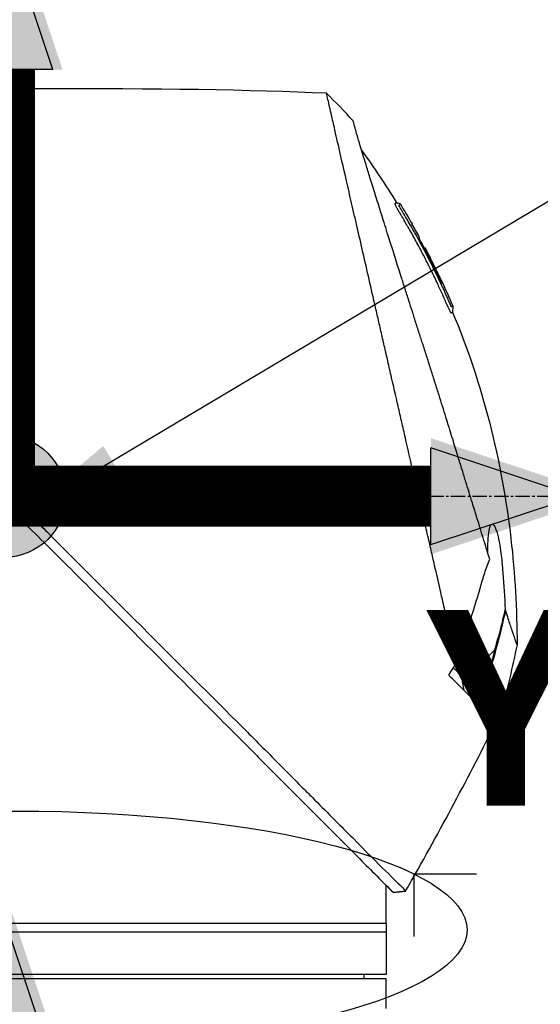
# Model space of a CAD drawing. Header units: millimetres. Extents: x 0 to 5219, y 0 to 2970.
# Tile 158 of 233: x 1893 to 1954, y 2178 to 2294. Entities that reach past the tile are written whole.
import ezdxf

# ---------------------------------------------------------------- set-up
doc = ezdxf.new("R2010")
doc.units = ezdxf.units.MM
doc.header["$LTSCALE"] = 0.2
doc.linetypes.add('CENTER2', pattern=[1.125, 0.75, -0.125, 0.125, -0.125])
for name, color, linetype in [('02_Center Line', 1, 'CENTER2'), ('07_Special Line2', 76, 'Continuous'), ('12_Before Rev.Num.', 5, 'Continuous'), ('13_After Rev.Num.', 6, 'Continuous')]:
    doc.layers.add(name, color=color, linetype=linetype)
doc.layers.add('14_Mark', color=7, linetype='Continuous', true_color=0xe03c31)
doc.styles.add('Rainbow-5.0 Style', font='malgunsl.ttf')
doc.dimstyles.new('Rainbow-5.0 Style', dxfattribs={"dimtxt": 4, "dimasz": 2.5, "dimexe": 1, "dimexo": 1, "dimgap": 1, "dimtad": 1, "dimdsep": 46, "dimtxsty": 'Rainbow-5.0 Style', "dimcen": 0, "dimclrd": 251, "dimclre": 251, "dimclrt": 7, "dimazin": 3, "dimtp": 0.1, "dimtm": 0.1, "dimtfac": 0.61, "dimtmove": 0, "dimatfit": 3, "dimfxl": 1, "dimlwd": -1, "dimlwe": -1, "dimarcsym": 1})
doc.dimstyles.new('Rainbow-5.0 Style$0', dxfattribs={"dimtxt": 4, "dimasz": 3, "dimexe": 2, "dimexo": 1, "dimgap": 0.8, "dimtad": 1, "dimzin": 9, "dimdsep": 46, "dimtxsty": 'Rainbow-5.0 Style', "dimcen": 0, "dimclrd": 251, "dimclre": 251, "dimclrt": 256, "dimadec": 1, "dimazin": 0, "dimtp": 0.1, "dimtm": 0.1, "dimtfac": 0.61, "dimtmove": 0, "dimatfit": 3, "dimfxl": 1, "dimlwd": -1, "dimlwe": -1, "dimarcsym": 1})

# ---------------------------------------------------------------- blocks, each defined once
blk = doc.blocks.new('A$C7b354fd2')
for p, q in [((-109.41, 1530.64), (-109.41, 1530.64)), ((-108.21, 1529.09), (-108.22, 1529.08)), ((-107.36, 1527.54), (-107.36, 1527.54)), ((-106.86, 1526.12), (-106.86, 1526.13)), ((-106.77, 1526.21), (-106.72, 1526.26)), ((-106.69, 1526.3), (-106.69, 1526.3)), ((-98.49, 1478.85), (-101.61, 1475.72)), ((-102.71, 1476.16), (-102.71, 1476.16)), ((-102.08, 1474.12), (-102.39, 1475.84)), ((-101.47, 1475.57), (-100.02, 1473.77)), ((-101.17, 1474.63), (-101.17, 1474.63)), ((-99.79, 1473.9), (-99.79, 1473.9)), ((-111.25, 1450.15), (-111.25, 1451.15)), ((-110.41, 1450.31), (-108.96, 1450.49)), ((-108.96, 1450.49), (-108.96, 1450.49)), ((-111.25, 1446.65), (-111.25, 1449.65)), ((-111.25, 1446.65), (-201.25, 1446.65)), ((-111.25, 1446.65), (-111.25, 1440.65)), ((-111.25, 1445.65), (-201.25, 1445.65)), ((-111.25, 1440.65), (-201.25, 1440.65)), ((-113.86, 1440.15), (-113.85, 1440.65)), ((-111.25, 1440.15), (-201.25, 1440.15)), ((-111.25, 1437.15), (-111.25, 1440.15))]:
    blk.add_line(p, q)
for centre, major_axis, ratio, start_param, end_param in [((-462.25, 1514.75), (-366.09, -26.02), 0.042138, 3.488133, 3.909025), ((-117.63, 1541.96), (-7.47, 7.7), 0.120793, 4.50015, 4.924628), ((-190.7, 1482.03), (-45.52, 83.34), 1, 4.712389, 4.730948), ((-190.7, 1482.03), (47.06, -82.48), 1, 1.552239, 1.570796), ((-165.94, 1460.84), (61.32, 61.29), 0.000012, 6.229279, 6.245754), ((-280.96, 1527.65), (-44.19, -183.8), 1, 1.51817, 1.570796), ((-2518.5, 2914), (-765.25, 2704.52), 0.999799, 3.899585, 3.900232), ((-94.56, 1470.26), (-157.24, -287.66), 0.019111, 4.710355, 4.714425), ((-126.79, 1499.87), (29.02, -28.06), 0.006576, 0.377371, 0.391215), ((-127.59, 1498.98), (29.37, -28.27), 0.004865, 5.887634, 5.901943), ((-189.95, 1508.95), (92.5, 175.69), 0.499327, 4.653394, 4.763255), ((-449.08, 1645.73), (133.4, 370.15), 0.996605, 4.537773, 4.543581)]:
    blk.add_ellipse(centre, major_axis=major_axis, ratio=ratio, start_param=start_param, end_param=end_param)
for points, knots in [([(-102.94, 1477.46), (-103.41, 1479.48), (-103.91, 1481.67), (-104.53, 1484.4), (-104.62, 1484.75), (-104.74, 1485.29), (-104.78, 1485.47), (-105.04, 1486.62), (-105.24, 1487.5), (-105.59, 1489.01), (-105.72, 1489.6), (-105.92, 1490.46), (-105.99, 1490.77), (-106.08, 1491.15), (-106.1, 1491.23), (-106.19, 1491.63), (-106.27, 1491.97), (-106.52, 1493.07), (-106.7, 1493.85), (-106.93, 1494.84), (-106.97, 1495.04), (-107.08, 1495.52), (-107.14, 1495.79), (-107.24, 1496.23), (-107.29, 1496.41), (-107.87, 1498.96), (-108.43, 1501.4), (-109.14, 1504.49), (-109.28, 1505.12), (-109.57, 1506.37), (-109.71, 1506.98), (-110.13, 1508.82), (-110.4, 1510.03), (-110.76, 1511.56), (-110.83, 1511.88), (-110.98, 1512.52), (-111.05, 1512.84), (-111.16, 1513.33), (-111.2, 1513.48), (-111.27, 1513.79), (-111.3, 1513.94), (-111.46, 1514.65), (-111.6, 1515.22), (-111.79, 1516.09), (-111.86, 1516.38), (-111.99, 1516.96), (-112.06, 1517.24), (-112.26, 1518.1), (-112.38, 1518.67), (-112.77, 1520.34), (-113.02, 1521.45), (-113.52, 1523.61), (-113.76, 1524.67), (-114.23, 1526.74), (-114.46, 1527.74), (-114.8, 1529.2), (-114.91, 1529.68), (-115.12, 1530.62), (-115.23, 1531.08), (-115.44, 1531.98), (-115.54, 1532.43), (-116.04, 1534.6), (-116.4, 1536.17), (-116.96, 1538.63), (-117.18, 1539.59), (-117.51, 1541.05), (-117.64, 1541.62), (-117.8, 1542.29), (-117.84, 1542.46), (-117.89, 1542.7), (-117.91, 1542.77), (-117.95, 1542.97), (-117.98, 1543.09), (-118.05, 1543.4), (-118.09, 1543.58), (-118.15, 1543.85), (-118.18, 1543.95), (-118.21, 1544.07), (-118.21, 1544.11), (-118.24, 1544.24), (-118.26, 1544.32), (-118.29, 1544.43), (-118.29, 1544.46), (-118.29, 1544.46)], [0.000001, 0.000001, 0.000001, 0.000001, 0.87198, 0.87198, 0.998176, 0.998176, 1.064575, 1.064575, 1.41457, 1.41457, 1.596219, 1.596219, 1.693857, 1.693857, 1.719166, 1.719166, 1.837725, 1.837725, 2.111396, 2.111396, 2.182409, 2.182409, 2.276499, 2.276499, 2.337341, 2.337341, 3.162147, 3.162147, 3.373842, 3.373842, 3.579811, 3.579811, 3.984502, 3.984502, 4.09507, 4.09507, 4.202311, 4.202311, 4.255972, 4.255972, 4.304596, 4.304596, 4.486711, 4.486711, 4.581165, 4.581165, 4.673894, 4.673894, 4.859509, 4.859509, 5.231419, 5.231419, 5.60592, 5.60592, 5.979077, 5.979077, 6.165933, 6.165933, 6.351964, 6.351964, 6.539189, 6.539189, 7.288579, 7.288579, 7.860772, 7.860772, 8.290537, 8.290537, 8.451715, 8.451715, 8.522248, 8.522248, 8.654959, 8.654959, 8.889881, 8.889881, 9.06617, 9.06617, 9.132077, 9.132077, 9.362293, 9.362293, 9.592797, 9.592797, 9.592797, 9.592797]), ([(-99.06, 1489.6), (-99.15, 1489.88), (-99.24, 1490.17), (-99.41, 1490.74), (-99.51, 1491.04), (-99.66, 1491.53), (-99.72, 1491.73), (-100.03, 1492.75), (-100.29, 1493.59), (-100.74, 1495.03), (-100.92, 1495.62), (-101.35, 1497.01), (-101.6, 1497.83), (-102.01, 1499.13), (-102.15, 1499.61), (-102.47, 1500.65), (-102.65, 1501.2), (-103.02, 1502.41), (-103.22, 1503.06), (-103.65, 1504.46), (-103.88, 1505.21), (-104.39, 1506.84), (-104.65, 1507.71), (-105, 1508.81), (-105.07, 1509.03), (-105.29, 1509.75), (-105.45, 1510.25), (-105.77, 1511.24), (-105.92, 1511.74), (-106.24, 1512.73), (-106.4, 1513.23), (-106.72, 1514.21), (-106.88, 1514.71), (-107.18, 1515.63), (-107.33, 1516.1), (-107.55, 1516.8), (-107.63, 1517.05), (-107.87, 1517.79), (-108.02, 1518.27), (-108.31, 1519.18), (-108.45, 1519.61), (-108.74, 1520.51), (-108.89, 1520.99), (-109.19, 1521.92), (-109.33, 1522.38), (-110.06, 1524.66), (-110.61, 1526.4), (-111.26, 1528.45), (-111.38, 1528.85), (-111.63, 1529.64), (-111.76, 1530.03), (-112.11, 1531.17), (-112.34, 1531.89), (-112.77, 1533.28), (-112.98, 1533.94), (-113.34, 1535.09), (-113.49, 1535.59), (-113.9, 1536.9), (-114.12, 1537.64), (-114.46, 1538.76), (-114.58, 1539.18), (-114.77, 1539.82), (-114.84, 1540.07), (-114.94, 1540.43), (-114.98, 1540.57), (-115.02, 1540.73), (-115.03, 1540.77), (-115.08, 1540.94), (-115.1, 1541.05), (-115.14, 1541.18), (-115.15, 1541.22), (-115.15, 1541.22)], [0.000001, 0.000001, 0.000001, 0.000001, 0.11946, 0.11946, 0.241052, 0.241052, 0.321692, 0.321692, 0.643653, 0.643653, 0.858623, 0.858623, 1.144694, 1.144694, 1.308122, 1.308122, 1.494874, 1.494874, 1.708069, 1.708069, 1.951832, 1.951832, 2.230695, 2.230695, 2.303189, 2.303189, 2.46479, 2.46479, 2.625297, 2.625297, 2.787922, 2.787922, 2.946664, 2.946664, 3.08253, 3.08253, 3.156368, 3.156368, 3.305764, 3.305764, 3.43529, 3.43529, 3.579096, 3.579096, 3.721833, 3.721833, 4.292184, 4.292184, 4.435257, 4.435257, 4.578157, 4.578157, 4.862917, 4.862917, 5.148905, 5.148905, 5.393875, 5.393875, 5.822939, 5.822939, 6.144758, 6.144758, 6.385994, 6.385994, 6.566823, 6.566823, 6.63475, 6.63475, 6.873456, 6.873456, 7.112007, 7.112007, 7.112007, 7.112007]), ([(-104.33, 1520.12), (-104.35, 1520.16), (-104.38, 1520.22), (-104.42, 1520.32), (-104.43, 1520.35), (-104.45, 1520.38), (-104.46, 1520.41), (-104.54, 1520.58), (-104.58, 1520.67), (-104.58, 1520.67), (-104.58, 1520.67), (-104.6, 1520.71), (-104.6, 1520.73), (-104.79, 1521.16), (-104.99, 1521.58), (-105.18, 1522), (-105.3, 1522.25), (-105.42, 1522.5), (-105.54, 1522.75), (-105.68, 1523.05), (-105.82, 1523.32), (-105.94, 1523.57), (-106.17, 1524.03), (-106.36, 1524.42), (-106.53, 1524.74), (-106.6, 1524.88), (-106.67, 1525.01), (-106.72, 1525.12), (-106.93, 1525.53), (-107.05, 1525.76), (-107.08, 1525.81), (-107.23, 1526.09), (-107.38, 1526.38), (-107.53, 1526.66), (-107.67, 1526.9), (-107.8, 1527.15), (-107.94, 1527.39), (-108.17, 1527.82), (-108.36, 1528.16), (-108.51, 1528.42), (-108.62, 1528.62), (-108.71, 1528.77), (-108.77, 1528.87), (-109, 1529.28), (-109.14, 1529.51), (-109.16, 1529.56), (-109.19, 1529.59), (-109.21, 1529.62), (-109.22, 1529.66), (-109.25, 1529.71), (-109.28, 1529.75), (-109.3, 1529.79), (-109.35, 1529.88), (-109.39, 1529.94), (-109.43, 1530), (-109.43, 1530.01), (-109.44, 1530.03), (-109.45, 1530.04), (-109.48, 1530.08), (-109.5, 1530.12), (-109.51, 1530.14), (-109.51, 1530.15), (-109.52, 1530.16), (-109.53, 1530.17), (-109.53, 1530.18), (-109.54, 1530.19), (-109.55, 1530.2), (-109.55, 1530.2), (-109.55, 1530.21), (-109.55, 1530.21), (-109.58, 1530.26), (-109.61, 1530.31), (-109.63, 1530.34), (-109.7, 1530.45), (-109.74, 1530.52), (-109.76, 1530.56), (-109.77, 1530.58), (-109.79, 1530.61), (-109.81, 1530.64), (-109.82, 1530.65), (-109.83, 1530.67), (-109.83, 1530.68), (-109.84, 1530.69), (-109.84, 1530.69), (-109.84, 1530.7), (-109.85, 1530.71), (-109.86, 1530.72), (-109.87, 1530.74), (-109.88, 1530.76), (-109.89, 1530.77), (-109.9, 1530.79), (-109.9, 1530.8), (-109.91, 1530.81), (-109.93, 1530.84), (-109.94, 1530.86), (-109.95, 1530.88), (-109.96, 1530.9), (-109.99, 1530.95), (-110.02, 1531), (-110.04, 1531.04), (-110.07, 1531.1), (-110.1, 1531.15), (-110.12, 1531.19), (-110.13, 1531.22), (-110.15, 1531.25), (-110.16, 1531.27), (-110.17, 1531.29), (-110.17, 1531.3), (-110.18, 1531.31), (-110.18, 1531.31), (-110.18, 1531.32), (-110.18, 1531.32), (-110.19, 1531.34), (-110.2, 1531.37), (-110.21, 1531.4), (-110.22, 1531.4), (-110.22, 1531.41), (-110.22, 1531.41), (-110.22, 1531.42), (-110.22, 1531.42), (-110.22, 1531.43), (-110.22, 1531.43), (-110.23, 1531.44), (-110.23, 1531.45), (-110.23, 1531.45), (-110.23, 1531.46), (-110.23, 1531.46), (-110.23, 1531.47), (-110.2, 1531.49), (-110.18, 1531.53), (-110.16, 1531.55), (-110.14, 1531.57), (-110.12, 1531.58), (-110.12, 1531.59), (-110.11, 1531.6), (-110.1, 1531.6), (-110.1, 1531.61), (-110.09, 1531.61), (-110.09, 1531.62), (-110.08, 1531.63), (-110.08, 1531.63), (-110.07, 1531.63), (-110.07, 1531.63), (-110.07, 1531.63), (-110.07, 1531.63)], [-0.6381839, -0.6381839, -0.6381839, -0.6381839, -0.6316964, -0.6316964, -0.6316964, -0.6307456, -0.6307456, -0.6307456, -0.6250215, -0.6250215, -0.6250215, -0.6234436, -0.6234436, -0.6234436, -0.5910238, -0.5910238, -0.5910238, -0.5714286, -0.5714286, -0.5714286, -0.5584343, -0.5584343, -0.5584343, -0.5344378, -0.5344378, -0.5344378, -0.5236736, -0.5236736, -0.5236736, -0.4857143, -0.4857143, -0.4857143, -0.4628498, -0.4628498, -0.4628498, -0.4428571, -0.4428571, -0.4428571, -0.4184801, -0.4184801, -0.4184801, -0.4, -0.4, -0.4, -0.3785714, -0.3785714, -0.3785714, -0.3766324, -0.3766324, -0.3766324, -0.3736775, -0.3736775, -0.3736775, -0.3678571, -0.3678571, -0.3678571, -0.3667329, -0.3667329, -0.3667329, -0.3632653, -0.3632653, -0.3632653, -0.3617347, -0.3617347, -0.3617347, -0.3602041, -0.3602041, -0.3602041, -0.3600354, -0.3600354, -0.3600354, -0.3571429, -0.3571429, -0.3571429, -0.3517857, -0.3517857, -0.3517857, -0.3491071, -0.3491071, -0.3491071, -0.347306, -0.347306, -0.347306, -0.3464286, -0.3464286, -0.3464286, -0.3448214, -0.3448214, -0.3448214, -0.3432143, -0.3432143, -0.3432143, -0.341231, -0.341231, -0.341231, -0.34, -0.34, -0.34, -0.3357143, -0.3357143, -0.3357143, -0.3314305, -0.3314305, -0.3314305, -0.3277963, -0.3277963, -0.3277963, -0.325, -0.325, -0.325, -0.3238534, -0.3238534, -0.3238534, -0.3196429, -0.3196429, -0.3196429, -0.3186098, -0.3186098, -0.3186098, -0.3169643, -0.3169643, -0.3169643, -0.3142857, -0.3142857, -0.3142857, -0.3057284, -0.3057284, -0.3057284, -0.2625175, -0.2625175, -0.2625175, -0.2379132, -0.2379132, -0.2379132, -0.2285714, -0.2285714, -0.2285714, -0.2146659, -0.2146659, -0.2146659, -0.1843164, -0.1843164, -0.1843164, -0.1783373, -0.1783373, -0.1783373, -0.1783373]), ([(-110.07, 1531.63), (-110.06, 1531.61), (-110.05, 1531.59), (-110.01, 1531.57), (-109.99, 1531.56), (-109.95, 1531.54), (-109.93, 1531.54), (-109.88, 1531.53), (-109.84, 1531.52), (-109.77, 1531.52), (-109.73, 1531.51), (-109.67, 1531.49), (-109.65, 1531.48), (-109.62, 1531.45), (-109.6, 1531.43), (-109.59, 1531.41)], [0, 0, 0, 0, 0.00696823, 0.00696823, 0.0132767, 0.0132767, 0.01999622, 0.01999622, 0.03024169, 0.03024169, 0.04191695, 0.04191695, 0.04845969, 0.04845969, 0.05587781, 0.05587781, 0.05587781, 0.05587781]), ([(-109.46, 1530.73), (-109.48, 1530.76), (-109.5, 1530.78), (-109.51, 1530.81), (-109.6, 1530.95), (-109.64, 1531.03), (-109.66, 1531.06), (-109.66, 1531.07), (-109.68, 1531.1), (-109.69, 1531.14), (-109.7, 1531.14), (-109.7, 1531.14), (-109.7, 1531.15), (-109.71, 1531.17), (-109.72, 1531.18), (-109.72, 1531.2), (-109.73, 1531.21), (-109.73, 1531.23), (-109.74, 1531.24), (-109.74, 1531.24), (-109.74, 1531.24), (-109.74, 1531.24), (-109.74, 1531.24), (-109.74, 1531.24), (-109.74, 1531.25), (-109.74, 1531.25), (-109.74, 1531.25), (-109.74, 1531.26), (-109.74, 1531.26), (-109.74, 1531.26), (-109.74, 1531.26), (-109.74, 1531.27), (-109.73, 1531.27), (-109.73, 1531.27), (-109.73, 1531.27), (-109.73, 1531.28), (-109.73, 1531.28), (-109.73, 1531.28), (-109.72, 1531.28), (-109.72, 1531.28), (-109.72, 1531.28), (-109.72, 1531.29), (-109.71, 1531.29), (-109.71, 1531.29), (-109.7, 1531.3), (-109.7, 1531.3), (-109.7, 1531.3), (-109.69, 1531.31), (-109.68, 1531.31), (-109.68, 1531.32), (-109.68, 1531.32), (-109.67, 1531.33), (-109.66, 1531.34), (-109.65, 1531.35), (-109.64, 1531.36), (-109.63, 1531.37), (-109.63, 1531.37), (-109.63, 1531.37), (-109.62, 1531.38), (-109.61, 1531.39), (-109.6, 1531.4), (-109.59, 1531.41), (-109.59, 1531.41), (-109.59, 1531.41), (-109.59, 1531.41), (-109.59, 1531.41), (-109.59, 1531.41)], [0.6113952, 0.6113952, 0.6113952, 0.6113952, 0.6163655, 0.6163655, 0.6163655, 0.6428571, 0.6428571, 0.6428571, 0.6462054, 0.6462054, 0.6462054, 0.6466888, 0.6466888, 0.6466888, 0.6495536, 0.6495536, 0.6495536, 0.6529018, 0.6529018, 0.6529018, 0.6534468, 0.6534468, 0.6534468, 0.6545759, 0.6545759, 0.6545759, 0.65625, 0.65625, 0.65625, 0.6595982, 0.6595982, 0.6595982, 0.6629464, 0.6629464, 0.6629464, 0.6668565, 0.6668565, 0.6668565, 0.6696429, 0.6696429, 0.6696429, 0.6763393, 0.6763393, 0.6763393, 0.6830357, 0.6830357, 0.6830357, 0.6964286, 0.6964286, 0.6964286, 0.7071219, 0.7071219, 0.7071219, 0.75, 0.75, 0.75, 0.7544493, 0.7544493, 0.7544493, 0.7766834, 0.7766834, 0.7766834, 0.7989284, 0.7989284, 0.7989284, 0.8029565, 0.8029565, 0.8029565, 0.8029565]), ([(-107.95, 1528.12), (-108.02, 1528.25), (-108.09, 1528.38), (-108.16, 1528.51), (-108.52, 1529.14), (-108.82, 1529.65), (-109.06, 1530.05), (-109.22, 1530.33), (-109.36, 1530.56), (-109.46, 1530.73)], [0.53854069, 0.53854069, 0.53854069, 0.53854069, 0.54601158, 0.54601158, 0.54601158, 0.58414804, 0.58414804, 0.58414804, 0.6113952, 0.6113952, 0.6113952, 0.6113952]), ([(-107.95, 1528.12), (-107.15, 1526.7), (-106.39, 1525.25), (-105.3, 1523.06), (-104.95, 1522.32), (-104.44, 1521.2), (-104.27, 1520.83), (-104.02, 1520.27), (-103.94, 1520.08), (-103.82, 1519.8), (-103.77, 1519.7), (-103.72, 1519.59), (-103.71, 1519.56), (-103.67, 1519.49), (-103.65, 1519.45), (-103.63, 1519.4), (-103.62, 1519.38), (-103.6, 1519.35), (-103.6, 1519.34), (-103.59, 1519.34)], [0, 0, 0, 0, 0.4895494, 0.4895494, 0.7349123, 0.7349123, 0.8575971, 0.8575971, 0.9189278, 0.9189278, 0.9500754, 0.9500754, 0.9597588, 0.9597588, 0.9764516, 0.9764516, 0.986508, 0.986508, 0.9974152, 0.9974152, 0.9974152, 0.9974152]), ([(-104.71, 1522.04), (-104.99, 1522.66), (-105.29, 1523.27), (-105.88, 1524.48), (-106.19, 1525.08), (-106.6, 1525.87), (-106.66, 1525.99), (-106.81, 1526.28), (-106.89, 1526.43), (-107.03, 1526.71), (-107.1, 1526.85), (-107.23, 1527.12), (-107.29, 1527.24), (-107.37, 1527.43), (-107.39, 1527.48), (-107.39, 1527.52), (-107.38, 1527.52), (-107.37, 1527.53), (-107.36, 1527.54), (-107.36, 1527.54)], [0, 0, 0, 0, 0.2033457, 0.2033457, 0.4054893, 0.4054893, 0.4711803, 0.4711803, 0.537522, 0.537522, 0.6072062, 0.6072062, 0.6950472, 0.6950472, 0.7818922, 0.7818922, 0.8436322, 0.8436322, 0.9566964, 0.9566964, 0.9566964, 0.9566964]), ([(-107.1, 1526.84), (-107.09, 1526.83), (-107.08, 1526.82), (-107.01, 1526.68), (-106.94, 1526.54), (-106.84, 1526.33), (-106.81, 1526.27), (-106.77, 1526.21)], [0.10468541, 0.10468541, 0.10468541, 0.10468541, 0.10797961, 0.10797961, 0.13839286, 0.13839286, 0.15095897, 0.15095897, 0.15095897, 0.15095897]), ([(-106.69, 1526.3), (-106.69, 1526.29), (-106.7, 1526.28), (-106.72, 1526.27), (-106.72, 1526.27), (-106.72, 1526.26)], [0, 0, 0, 0, 0.2014667, 0.2014667, 0.2133174, 0.2133174, 0.2133174, 0.2133174]), ([(-106.72, 1526.26), (-106.72, 1526.26), (-106.72, 1526.26), (-106.72, 1526.26), (-106.72, 1526.26), (-106.71, 1526.24), (-106.7, 1526.22), (-106.68, 1526.17), (-106.67, 1526.14), (-106.64, 1526.08), (-106.62, 1526.05), (-106.58, 1525.96), (-106.55, 1525.91), (-106.39, 1525.6), (-106.3, 1525.43), (-105.67, 1524.21), (-105.16, 1523.15), (-104.66, 1522.09)], [0.2133319, 0.2133319, 0.2133319, 0.2133319, 0.2163534, 0.2163534, 0.2235204, 0.2235204, 0.23705, 0.23705, 0.2500366, 0.2500366, 0.2610139, 0.2610139, 0.2818391, 0.2818391, 0.3061493, 0.3061493, 0.4559018, 0.4559018, 0.4559018, 0.4559018]), ([(-105.39, 1523.73), (-105.44, 1523.83), (-105.54, 1524.04), (-106, 1524.97), (-106.34, 1525.63), (-106.69, 1526.3)], [-0.3088998, -0.3088998, -0.3088998, -0.3088998, -0.2247493, -0.2247493, 0, 0, 0, 0]), ([(-104.77, 1522.46), (-104.81, 1522.53), (-104.85, 1522.62), (-104.97, 1522.88), (-105.06, 1523.05), (-105.19, 1523.33), (-105.24, 1523.42), (-105.38, 1523.71), (-105.46, 1523.88), (-105.92, 1524.81), (-106.3, 1525.56), (-106.69, 1526.3)], [0.2755532, 0.2755532, 0.2755532, 0.2755532, 0.2850415, 0.2850415, 0.2995323, 0.2995323, 0.3067321, 0.3067321, 0.3211833, 0.3211833, 0.3801221, 0.3801221, 0.3801221, 0.3801221]), ([(-103.92, 1519.18), (-103.92, 1519.19), (-103.92, 1519.19), (-103.93, 1519.2), (-103.94, 1519.23), (-103.95, 1519.26), (-103.97, 1519.3), (-104, 1519.36), (-104.02, 1519.4), (-104.03, 1519.43), (-104.04, 1519.45), (-104.05, 1519.47), (-104.05, 1519.49), (-104.06, 1519.49), (-104.06, 1519.5), (-104.06, 1519.5), (-104.06, 1519.51), (-104.07, 1519.51), (-104.07, 1519.52), (-104.07, 1519.53), (-104.08, 1519.54), (-104.08, 1519.55), (-104.09, 1519.57), (-104.1, 1519.59), (-104.11, 1519.61), (-104.12, 1519.63), (-104.13, 1519.65), (-104.14, 1519.67), (-104.17, 1519.76), (-104.21, 1519.84), (-104.25, 1519.92), (-104.26, 1519.96), (-104.28, 1520.01), (-104.31, 1520.07), (-104.31, 1520.08), (-104.32, 1520.09), (-104.32, 1520.09), (-104.32, 1520.11), (-104.33, 1520.11), (-104.33, 1520.12), (-104.33, 1520.12), (-104.33, 1520.12), (-104.33, 1520.12)], [-0.66514195, -0.66514195, -0.66514195, -0.66514195, -0.66455586, -0.66455586, -0.66455586, -0.66183036, -0.66183036, -0.66183036, -0.65848214, -0.65848214, -0.65848214, -0.65680804, -0.65680804, -0.65680804, -0.65638951, -0.65638951, -0.65638951, -0.65597098, -0.65597098, -0.65597098, -0.65513393, -0.65513393, -0.65513393, -0.65351626, -0.65351626, -0.65351626, -0.65178571, -0.65178571, -0.65178571, -0.64508929, -0.64508929, -0.64508929, -0.64174107, -0.64174107, -0.64174107, -0.64037359, -0.64037359, -0.64037359, -0.63839286, -0.63839286, -0.63839286, -0.63818395, -0.63818395, -0.63818395, -0.63818395]), ([(-103.42, 1519.44), (-103.42, 1519.44), (-103.42, 1519.44), (-103.42, 1519.44), (-103.42, 1519.44), (-103.42, 1519.43), (-103.43, 1519.42), (-103.44, 1519.41), (-103.45, 1519.4), (-103.46, 1519.39), (-103.47, 1519.38), (-103.47, 1519.37), (-103.48, 1519.36), (-103.49, 1519.35), (-103.5, 1519.35), (-103.52, 1519.34), (-103.52, 1519.34), (-103.52, 1519.34), (-103.52, 1519.34), (-103.52, 1519.34), (-103.53, 1519.33), (-103.53, 1519.33), (-103.55, 1519.33), (-103.56, 1519.33), (-103.56, 1519.33), (-103.56, 1519.33), (-103.56, 1519.33), (-103.56, 1519.33), (-103.57, 1519.33), (-103.56, 1519.3), (-103.59, 1519.33), (-103.59, 1519.33), (-103.59, 1519.34), (-103.59, 1519.34)], [0.1904669, 0.1904669, 0.1904669, 0.1904669, 0.1946998, 0.1946998, 0.1946998, 0.2185366, 0.2185366, 0.2185366, 0.2401138, 0.2401138, 0.2401138, 0.25, 0.25, 0.25, 0.2746433, 0.2746433, 0.2746433, 0.275, 0.275, 0.275, 0.284375, 0.284375, 0.284375, 0.29375, 0.29375, 0.29375, 0.2960651, 0.2960651, 0.2960651, 0.3063403, 0.3063403, 0.3063403, 0.3071483, 0.3071483, 0.3071483, 0.3071483]), ([(-103.42, 1519.44), (-103.41, 1519.41), (-103.4, 1519.38), (-103.39, 1519.32), (-103.39, 1519.29), (-103.4, 1519.21), (-103.41, 1519.16), (-103.44, 1519.02), (-103.47, 1518.92), (-103.46, 1518.77), (-103.45, 1518.74), (-103.44, 1518.7)], [0.00004944, 0.00004944, 0.00004944, 0.00004944, 0.00905919, 0.00905919, 0.01879779, 0.01879779, 0.03294906, 0.03294906, 0.06376672, 0.06376672, 0.07528968, 0.07528968, 0.07528968, 0.07528968]), ([(-103.72, 1518.77), (-103.74, 1518.8), (-103.75, 1518.84), (-103.77, 1518.87), (-103.83, 1518.99), (-103.88, 1519.11), (-103.92, 1519.18), (-103.92, 1519.18), (-103.92, 1519.18), (-103.92, 1519.18)], [-0.67857143, -0.67857143, -0.67857143, -0.67857143, -0.67563925, -0.67563925, -0.67563925, -0.66517857, -0.66517857, -0.66517857, -0.66514195, -0.66514195, -0.66514195, -0.66514195]), ([(-103.44, 1518.7), (-103.44, 1518.7), (-103.44, 1518.7), (-103.44, 1518.7), (-103.44, 1518.7), (-103.45, 1518.69), (-103.45, 1518.69), (-103.46, 1518.68), (-103.46, 1518.68), (-103.46, 1518.68), (-103.47, 1518.67), (-103.48, 1518.66), (-103.49, 1518.65), (-103.5, 1518.64), (-103.51, 1518.63), (-103.51, 1518.63), (-103.53, 1518.61), (-103.54, 1518.6), (-103.55, 1518.59), (-103.55, 1518.59), (-103.55, 1518.59), (-103.55, 1518.59), (-103.55, 1518.59), (-103.55, 1518.59), (-103.56, 1518.58), (-103.56, 1518.58), (-103.56, 1518.58), (-103.56, 1518.58), (-103.57, 1518.57), (-103.58, 1518.57), (-103.58, 1518.57), (-103.58, 1518.56), (-103.58, 1518.56), (-103.58, 1518.56), (-103.59, 1518.56), (-103.59, 1518.56), (-103.59, 1518.56), (-103.59, 1518.56), (-103.59, 1518.56), (-103.59, 1518.56), (-103.59, 1518.56), (-103.59, 1518.57), (-103.59, 1518.57), (-103.6, 1518.57), (-103.6, 1518.57), (-103.6, 1518.57), (-103.6, 1518.57), (-103.6, 1518.57), (-103.61, 1518.57), (-103.61, 1518.58), (-103.62, 1518.58), (-103.63, 1518.61), (-103.63, 1518.61), (-103.64, 1518.63), (-103.65, 1518.64), (-103.67, 1518.67), (-103.69, 1518.72), (-103.72, 1518.77)], [-0.8424131, -0.8424131, -0.8424131, -0.8424131, -0.8361277, -0.8361277, -0.8361277, -0.7959166, -0.7959166, -0.7959166, -0.7857143, -0.7857143, -0.7857143, -0.7650972, -0.7650972, -0.7650972, -0.7397959, -0.7397959, -0.7397959, -0.7152592, -0.7152592, -0.7152592, -0.7135569, -0.7135569, -0.7135569, -0.7068916, -0.7068916, -0.7068916, -0.70606, -0.70606, -0.70606, -0.7010621, -0.7010621, -0.7010621, -0.6985631, -0.6985631, -0.6985631, -0.6973136, -0.6973136, -0.6973136, -0.6969517, -0.6969517, -0.6969517, -0.6960641, -0.6960641, -0.6960641, -0.6934402, -0.6934402, -0.6934402, -0.691691, -0.691691, -0.691691, -0.6873178, -0.6873178, -0.6873178, -0.6847598, -0.6847598, -0.6847598, -0.6785714, -0.6785714, -0.6785714, -0.6785714]), ([(-103.44, 1518.7), (-99.89, 1510.22), (-97.61, 1501.12), (-96.08, 1487.85), (-95.84, 1483.67), (-95.83, 1479.5)], [0, 0, 0, 0, 2.758267, 2.758267, 4.009408, 4.009408, 4.009408, 4.009408]), ([(-155.62, 1495.5), (-154.85, 1494.76), (-154.09, 1494.01), (-152.41, 1492.37), (-151.5, 1491.47), (-148.65, 1488.64), (-146.71, 1486.7), (-140.79, 1480.77), (-136.84, 1476.79), (-131.09, 1471.03), (-129.16, 1469.1), (-126.99, 1466.92), (-126.68, 1466.61), (-122.19, 1462.11), (-118.39, 1458.32), (-115.32, 1455.23), (-115.12, 1455.03), (-114.18, 1454.07), (-113.49, 1453.39), (-112.11, 1452.01), (-111.48, 1451.38), (-110.85, 1450.74), (-110.69, 1450.58), (-110.52, 1450.42), (-110.48, 1450.38), (-110.44, 1450.34), (-110.43, 1450.33), (-110.42, 1450.32), (-110.42, 1450.32), (-110.42, 1450.31), (-110.42, 1450.31), (-110.41, 1450.31), (-110.41, 1450.31), (-110.41, 1450.31), (-110.41, 1450.31), (-110.41, 1450.31)], [-7.620463, -7.620463, -7.620463, -7.620463, -7.336805, -7.336805, -6.999081, -6.999081, -6.270272, -6.270272, -4.749597, -4.749597, -3.95115, -3.95115, -3.814973, -3.814973, -1.971605, -1.971605, -1.846597, -1.846597, -1.347406, -1.347406, -0.675491, -0.675491, -0.339165, -0.339165, -0.169556, -0.169556, -0.084774, -0.084774, -0.042597, -0.042597, -0.021599, -0.021599, -0.011128, -0.011128, -0.000028, -0.000028, -0.000028, -0.000028]), ([(-154.63, 1496.18), (-154.36, 1495.91), (-154.11, 1495.67), (-153.49, 1495.04), (-153.2, 1494.75), (-152.34, 1493.9), (-151.77, 1493.33), (-150.06, 1491.61), (-148.92, 1490.47), (-145.51, 1487.06), (-143.26, 1484.81), (-135.92, 1477.48), (-131.69, 1473.29), (-127.67, 1469.26), (-127.12, 1468.71), (-126.05, 1467.63), (-125.51, 1467.09), (-123.6, 1465.17), (-122.34, 1463.88), (-120.73, 1462.27), (-120.34, 1461.89), (-119.16, 1460.7), (-118.4, 1459.94), (-117.35, 1458.89), (-117.03, 1458.57), (-116.14, 1457.68), (-115.58, 1457.12), (-114.12, 1455.66), (-113.28, 1454.79), (-111.39, 1452.92), (-110.48, 1452.03), (-109.57, 1451.12), (-109.34, 1450.88), (-109.11, 1450.65), (-109.05, 1450.59), (-109.01, 1450.54), (-109, 1450.53), (-108.99, 1450.52), (-108.98, 1450.51), (-108.97, 1450.5), (-108.97, 1450.5), (-108.97, 1450.5), (-108.96, 1450.5), (-108.96, 1450.49), (-108.96, 1450.49), (-108.96, 1450.49), (-108.96, 1450.49), (-108.96, 1450.49)], [0, 0, 0, 0, 0.115596, 0.115596, 0.212113, 0.212113, 0.405093, 0.405093, 0.790972, 0.790972, 1.563393, 1.563393, 3.332159, 3.332159, 3.60987, 3.60987, 3.890806, 3.890806, 4.623507, 4.623507, 4.856845, 4.856845, 5.35641, 5.35641, 5.576842, 5.576842, 5.990665, 5.990665, 6.711546, 6.711546, 7.79125, 7.79125, 8.330789, 8.330789, 8.599474, 8.599474, 8.666532, 8.666532, 8.716444, 8.716444, 8.791539, 8.791539, 8.829086, 8.829086, 8.847858, 8.847858, 8.871461, 8.871461, 8.871461, 8.871461]), ([(-99.28, 1490.31), (-99.28, 1490.95), (-99.27, 1491.41), (-99.23, 1492.19), (-99.19, 1492.63), (-99.07, 1493.24), (-99.01, 1493.45), (-98.87, 1493.68), (-98.79, 1493.73), (-98.67, 1493.69), (-98.58, 1493.63), (-98.4, 1493.3), (-98.34, 1493.15), (-98.22, 1492.79), (-98.16, 1492.6), (-98.05, 1492.14), (-97.99, 1491.87), (-97.86, 1491.17), (-97.79, 1490.72), (-97.64, 1489.6), (-97.6, 1489.04), (-97.55, 1488.4), (-97.53, 1488.17), (-97.4, 1486.52), (-97.31, 1485.14), (-97.23, 1483.67)], [-1.705013, -1.705013, -1.705013, -1.705013, -1.556708, -1.556708, -1.329106, -1.329106, -1.145925, -1.145925, -0.996981, -0.996981, -0.898581, -0.898581, -0.842466, -0.842466, -0.790237, -0.790237, -0.729818, -0.729818, -0.639276, -0.639276, -0.510567, -0.510567, -0.441089, -0.441089, -0.000001, -0.000001, -0.000001, -0.000001]), ([(-100.16, 1486.28), (-100, 1486.84), (-99.83, 1487.4), (-99.46, 1488.51), (-99.26, 1489.06), (-99.06, 1489.6)], [0.000001, 0.000001, 0.000001, 0.000001, 0.1746079, 0.1746079, 0.3493254, 0.3493254, 0.3493254, 0.3493254]), ([(-102.94, 1477.46), (-102.46, 1478.87), (-101.97, 1480.36), (-101.03, 1483.34), (-100.57, 1484.85), (-100.16, 1486.28)], [0.000001, 0.000001, 0.000001, 0.000001, 0.4445869, 0.4445869, 0.8865288, 0.8865288, 0.8865288, 0.8865288]), ([(-97.23, 1483.67), (-97.43, 1482.87), (-97.63, 1482.06), (-98.05, 1480.45), (-98.27, 1479.65), (-98.49, 1478.85)], [0.000001, 0.000001, 0.000001, 0.000001, 0.2490275, 0.2490275, 0.498054, 0.498054, 0.498054, 0.498054]), ([(-97.16, 1483.46), (-97.17, 1483.49), (-97.18, 1483.52), (-97.21, 1483.6), (-97.22, 1483.64), (-97.23, 1483.67)], [-0.04707166, -0.04707166, -0.04707166, -0.04707166, -0.02156687, -0.02156687, -0.00000099, -0.00000099, -0.00000099, -0.00000099]), ([(-95.83, 1479.5), (-95.83, 1479.5), (-95.83, 1479.5), (-95.83, 1479.5), (-95.83, 1479.51), (-95.86, 1479.57), (-95.9, 1479.69), (-95.91, 1479.71), (-95.92, 1479.73), (-95.92, 1479.75), (-95.98, 1479.9), (-96.05, 1480.1), (-96.11, 1480.27), (-96.14, 1480.36), (-96.16, 1480.44), (-96.19, 1480.51), (-96.26, 1480.72), (-96.34, 1480.96), (-96.43, 1481.23), (-96.56, 1481.61), (-96.71, 1482.05), (-96.87, 1482.55), (-96.96, 1482.84), (-97.06, 1483.14), (-97.16, 1483.46)], [-0.9997805, -0.9997805, -0.9997805, -0.9997805, -0.9852531, -0.9852531, -0.9852531, -0.7801742, -0.7801742, -0.7801742, -0.75, -0.75, -0.75, -0.5788911, -0.5788911, -0.5788911, -0.5, -0.5, -0.5, -0.3424334, -0.3424334, -0.3424334, -0.1230002, -0.1230002, -0.1230002, 0, 0, 0, 0]), ([(-98.49, 1478.85), (-98.51, 1478.76), (-98.54, 1478.66), (-98.6, 1478.45), (-98.63, 1478.35), (-98.71, 1478.04), (-98.77, 1477.84), (-98.94, 1477.23), (-99.06, 1476.83), (-99.41, 1475.61), (-99.65, 1474.81), (-99.89, 1474)], [-0.5086362, -0.5086362, -0.5086362, -0.5086362, -0.4739534, -0.4739534, -0.441906, -0.441906, -0.3787937, -0.3787937, -0.2524889, -0.2524889, -0.000008, -0.000008, -0.000008, -0.000008]), ([(-102.39, 1475.84), (-102.47, 1475.92), (-102.61, 1476.06), (-102.83, 1476.27), (-102.99, 1476.43), (-103.13, 1476.57), (-103.24, 1476.68), (-103.25, 1476.7), (-103.26, 1476.71), (-103.28, 1476.72), (-103.3, 1476.74), (-103.32, 1476.76), (-103.35, 1476.79)], [-1, -1, -1, -1, -0.75, -0.75, -0.75, -0.5269223, -0.5269223, -0.5269223, -0.5, -0.5, -0.5, -0.441661, -0.441661, -0.441661, -0.441661]), ([(-101.61, 1475.72), (-101.83, 1475.94), (-102.06, 1476.17), (-102.31, 1476.42), (-102.32, 1476.43), (-102.33, 1476.44), (-102.34, 1476.45), (-102.66, 1476.77), (-102.92, 1477.03), (-103.1, 1477.21)], [0, 0, 0, 0, 0.2423045, 0.2423045, 0.2423045, 0.25, 0.25, 0.25, 0.4698867, 0.4698867, 0.4698867, 0.4698867]), ([(-102.08, 1474.12), (-102.34, 1474.38), (-102.61, 1474.65), (-103.21, 1475.25), (-103.54, 1475.57), (-103.87, 1475.9)], [0, 0, 0, 0, 0.2242367, 0.2242367, 0.4651784, 0.4651784, 0.4651784, 0.4651784]), ([(-100.91, 1474.37), (-101.13, 1474.59), (-101.36, 1474.82), (-101.6, 1475.06), (-101.61, 1475.07), (-101.61, 1475.07), (-101.61, 1475.07), (-101.86, 1475.31), (-102.12, 1475.58), (-102.39, 1475.84)], [-1, -1, -1, -1, -0.5031772, -0.5031772, -0.5031772, -0.5, -0.5, -0.5, 0, 0, 0, 0]), ([(-101.47, 1475.57), (-101.48, 1475.58), (-101.49, 1475.58), (-101.5, 1475.6), (-101.5, 1475.6), (-101.52, 1475.62), (-101.53, 1475.64), (-101.56, 1475.66), (-101.57, 1475.68), (-101.58, 1475.69), (-101.59, 1475.7), (-101.6, 1475.71), (-101.61, 1475.72), (-101.61, 1475.72)], [0.000001, 0.000001, 0.000001, 0.000001, 0.00272697, 0.00272697, 0.00542648, 0.00542648, 0.01073802, 0.01073802, 0.01585747, 0.01585747, 0.01837058, 0.01837058, 0.02084972, 0.02084972, 0.02084972, 0.02084972]), ([(-100.91, 1474.37), (-100.92, 1474.42), (-100.96, 1474.67), (-101.22, 1475.21), (-101.34, 1475.4), (-101.47, 1475.57)], [0.00000226, 0.00000226, 0.00000226, 0.00000226, 0.01532774, 0.01532774, 0.02361868, 0.02361868, 0.02361868, 0.02361868]), ([(-100.62, 1472.69), (-100.68, 1472.96), (-100.73, 1473.26), (-100.82, 1473.8), (-100.87, 1474.12), (-100.91, 1474.37)], [0.000001, 0.000001, 0.000001, 0.000001, 0.083636, 0.083636, 0.1696312, 0.1696312, 0.1696312, 0.1696312]), ([(-100.62, 1472.69), (-100.84, 1472.9), (-101.07, 1473.12), (-101.43, 1473.48), (-101.56, 1473.61), (-101.75, 1473.8), (-101.81, 1473.86), (-101.91, 1473.96), (-101.94, 1473.99), (-101.99, 1474.04), (-102.01, 1474.06), (-102.05, 1474.09), (-102.06, 1474.11), (-102.08, 1474.12)], [0.000001, 0.000001, 0.000001, 0.000001, 0.2318332, 0.2318332, 0.3483456, 0.3483456, 0.40613, 0.40613, 0.4349144, 0.4349144, 0.4492809, 0.4492809, 0.4664527, 0.4664527, 0.4664527, 0.4664527]), ([(-100.02, 1473.77), (-100.11, 1473.61), (-100.2, 1473.46), (-100.37, 1473.15), (-100.46, 1472.99), (-100.54, 1472.83)], [-0.1067409, -0.1067409, -0.1067409, -0.1067409, -0.0533713, -0.0533713, -0.0000018, -0.0000018, -0.0000018, -0.0000018]), ([(-99.89, 1474), (-99.91, 1473.96), (-99.93, 1473.92), (-99.98, 1473.84), (-100, 1473.81), (-100.02, 1473.77)], [-0.02701964, -0.02701964, -0.02701964, -0.02701964, -0.01351028, -0.01351028, -0.000001, -0.000001, -0.000001, -0.000001]), ([(-97.64, 1471.75), (-97.64, 1471.75), (-97.64, 1471.75), (-97.65, 1471.76), (-97.66, 1471.77), (-97.67, 1471.78), (-97.68, 1471.79), (-97.72, 1471.82), (-97.76, 1471.87), (-97.82, 1471.93), (-97.94, 1472.04), (-98.11, 1472.21), (-98.34, 1472.45), (-98.35, 1472.45), (-98.35, 1472.46), (-98.36, 1472.46), (-98.59, 1472.69), (-98.87, 1472.98), (-99.23, 1473.34), (-99.39, 1473.5), (-99.56, 1473.67), (-99.74, 1473.85)], [0.0000759, 0.0000759, 0.0000759, 0.0000759, 0.0768214, 0.0768214, 0.0768214, 0.1521768, 0.1521768, 0.1521768, 0.2988063, 0.2988063, 0.2988063, 0.5714286, 0.5714286, 0.5714286, 0.5782623, 0.5782623, 0.5782623, 0.8701763, 0.8701763, 0.8701763, 1, 1, 1, 1]), ([(-100.54, 1472.83), (-100.56, 1472.81), (-100.57, 1472.79), (-100.6, 1472.74), (-100.61, 1472.71), (-100.62, 1472.69)], [-0.01682573, -0.01682573, -0.01682573, -0.01682573, -0.00841337, -0.00841337, -0.00000101, -0.00000101, -0.00000101, -0.00000101]), ([(-110.41, 1450.31), (-110.41, 1450.31), (-110.43, 1450.32), (-110.55, 1450.44), (-110.82, 1450.71), (-111.25, 1451.15)], [-8.6028048, -8.6028048, -8.6028048, -8.6028048, -8.4195703, -8.4195703, -7.7286267, -7.7286267, -7.7286267, -7.7286267]), ([(-111.25, 1449.65), (-111.25, 1449.71), (-111.25, 1449.78), (-111.25, 1449.9), (-111.25, 1449.96), (-111.25, 1450.05), (-111.25, 1450.09), (-111.25, 1450.14), (-111.25, 1450.15), (-111.25, 1450.15)], [0, 0, 0, 0, 0.0188345, 0.0188345, 0.037669, 0.037669, 0.0565035, 0.0565035, 0.075338, 0.075338, 0.075338, 0.075338]), ([(-111.25, 1436.65), (-111.25, 1436.65), (-111.25, 1436.66), (-111.25, 1436.71), (-111.25, 1436.75), (-111.25, 1436.84), (-111.25, 1436.9), (-111.25, 1437.02), (-111.25, 1437.09), (-111.25, 1437.15)], [-0.075338, -0.075338, -0.075338, -0.075338, -0.0565035, -0.0565035, -0.037669, -0.037669, -0.0188345, -0.0188345, 0, 0, 0, 0])]:
    blk.add_open_spline(points, degree=3, knots=knots)
for points in [[(-114.15, 1537.73), (-112.71, 1535.75), (-111.35, 1533.71), (-110.07, 1531.63)], [(-109.59, 1531.41), (-109.59, 1531.41), (-109.59, 1531.41), (-109.59, 1531.41)], [(-109.59, 1531.41), (-109.12, 1530.64), (-108.66, 1529.87), (-108.21, 1529.09)], [(-109.18, 1530.25), (-109.17, 1530.25), (-109.17, 1530.24), (-109.17, 1530.24)], [(-104.77, 1522.46), (-104.3, 1521.46), (-103.85, 1520.45), (-103.42, 1519.44)], [(-95.83, 1479.5), (-96.38, 1476.9), (-96.98, 1474.32), (-97.64, 1471.75)], [(-108.96, 1450.49), (-109.45, 1450.43), (-109.93, 1450.37), (-110.41, 1450.31)]]:
    blk.add_open_spline(points, degree=3)
at = {"layer": '02_Center Line', "ltscale": 11.288275}
blk.add_line((-286.5, 1497), (-72.55, 1497), dxfattribs=at)
blk = doc.blocks.new('*D114')
at = {"color": 251, "linetype": 'ByBlock', "transparency": 16777216}
for p, q in [((1891.21, 2290.86), (1891.21, 2344.18)), ((2008.36, 2173.71), (2008.36, 2344.18)), ((1993.36, 2334.18), (1906.21, 2334.18))]:
    blk.add_line(p, q, dxfattribs=at)
at = {"color": 251, "transparency": 16777216}
for points in [[(1906.21, 2336.68), (1906.21, 2331.68), (1891.21, 2334.18)], [(1993.36, 2336.68), (1993.36, 2331.68), (2008.36, 2334.18)]]:
    blk.add_solid(points, dxfattribs=at)
at = {"layer": 'Defpoints', "color": 0, "transparency": 16777216}
for p in [(1891.21, 2334.18), (1891.21, 2285.86), (2008.36, 2168.71)]:
    blk.add_point(p, dxfattribs=at)
at = {"transparency": 16777216, "insert": (1949.78, 2348.57), "char_height": 20, "attachment_point": 5, "style": 'Rainbow-5.0 Style'}
blk.add_mtext('117.15', dxfattribs=at)
blk = doc.blocks.new('*D118')
at = {"color": 251, "linetype": 'ByBlock', "transparency": 16777216}
for p, q in [((1955.2, 2237.9), (2210.65, 2237.9)), ((2200.65, 2135.75), (2200.65, 2222.9)), ((2072.35, 2120.75), (2210.65, 2120.75))]:
    blk.add_line(p, q, dxfattribs=at)
at = {"color": 251, "transparency": 16777216}
for points in [[(2198.15, 2222.9), (2203.15, 2222.9), (2200.65, 2237.9)], [(2198.15, 2135.75), (2203.15, 2135.75), (2200.65, 2120.75)]]:
    blk.add_solid(points, dxfattribs=at)
at = {"layer": 'Defpoints', "color": 0, "transparency": 16777216}
for p in [(1950.2, 2237.9), (2200.65, 2237.9), (2067.35, 2120.75)]:
    blk.add_point(p, dxfattribs=at)
at = {"transparency": 16777216, "insert": (2186.25, 2179.32), "char_height": 20, "attachment_point": 5, "rotation": 90, "style": 'Rainbow-5.0 Style'}
blk.add_mtext('117.15', dxfattribs=at)
blk = doc.blocks.new('*D119')
at = {"color": 251, "linetype": 'ByBlock', "transparency": 16777216}
for p, q in [((1955.2, 2237.9), (2279.94, 2237.9)), ((2269.94, 952.9), (2269.94, 2222.9)), ((2131.07, 937.9), (2279.94, 937.9))]:
    blk.add_line(p, q, dxfattribs=at)
at = {"color": 251, "transparency": 16777216}
for points in [[(2267.44, 2222.9), (2272.44, 2222.9), (2269.94, 2237.9)], [(2267.44, 952.9), (2272.44, 952.9), (2269.94, 937.9)]]:
    blk.add_solid(points, dxfattribs=at)
at = {"layer": 'Defpoints', "color": 0, "transparency": 16777216}
for p in [(1950.2, 2237.9), (2269.94, 2237.9), (2126.07, 937.9)]:
    blk.add_point(p, dxfattribs=at)
at = {"transparency": 16777216, "insert": (2255.54, 1587.9), "char_height": 20, "attachment_point": 5, "rotation": 90, "style": 'Rainbow-5.0 Style'}
blk.add_mtext('1300', dxfattribs=at)
blk = doc.blocks.new('A$C19ebd0c3_1234')
for q in [(46.93, -0.78), (54.3, 6.59)]:
    blk.add_line((46.93, 6.59), q)
blk.add_ellipse((0, 0), major_axis=(53.19, 0), ratio=0.263273)
blk = doc.blocks.new('A$Cc9315064')
at = {"layer": '07_Special Line2'}
blk.add_hatch(color=256, dxfattribs=at).paths.add_polyline_path([(49.156, 0), (34.9, 4.752), (34.9, -4.752)])
at = {"layer": '12_Before Rev.Num.'}
blk.add_hatch(color=256, dxfattribs=at).paths.add_polyline_path([(0, 49.156), (-4.752, 34.9), (4.752, 34.9)])
at = {"layer": '14_Mark'}
h = blk.add_hatch(color=256, dxfattribs=at)
h.dxf.hatch_style = 1
h.paths.add_polyline_path([(5, 0, 1), (-5, 0, 1)])
at = {"layer": '07_Special Line2'}
for p, q in [((34.9, -3.96), (34.9, 3.96)), ((46.78, 0), (34.9, 3.96)), ((34.9, -3.96), (46.78, 0))]:
    blk.add_line(p, q, dxfattribs=at)
at = {"layer": '07_Special Line2', "const_width": 5}
blk.add_lwpolyline([(34.9, 0), (0, 0)], dxfattribs=at)
at = {"layer": '12_Before Rev.Num.'}
for p, q in [((0, 46.78), (-3.96, 34.9)), ((3.96, 34.9), (0, 46.78)), ((3.96, 34.9), (-3.96, 34.9))]:
    blk.add_line(p, q, dxfattribs=at)
at = {"layer": '12_Before Rev.Num.', "const_width": 5}
blk.add_lwpolyline([(0, 34.9), (0, 0)], dxfattribs=at)
at = {"layer": '14_Mark'}
blk.add_circle((0, 0), 5, dxfattribs=at)
at = {"layer": '07_Special Line2', "insert": (34.529, -17.308), "char_height": 16, "attachment_point": 4, "style": 'Rainbow-5.0 Style'}
blk.add_mtext('{\\fMalgun Gothic Semilight|b1|i0|c129|p50;Y}', dxfattribs=at)
at = {"layer": '12_Before Rev.Num.', "insert": (-20.587, 35.725), "char_height": 16, "attachment_point": 4, "style": 'Rainbow-5.0 Style'}
blk.add_mtext('{\\fMalgun Gothic Semilight|b1|i0|c129|p50;Z}', dxfattribs=at)
at = {"layer": '14_Mark', "insert": (-17.839, -15.459), "char_height": 16, "attachment_point": 4, "style": 'Rainbow-5.0 Style'}
blk.add_mtext('{\\fMalgun Gothic Semilight|b1|i0|c129|p50;5}', dxfattribs=at)
blk = doc.blocks.new('A$C3a293ff3')
at = {"layer": '07_Special Line2'}
blk.add_hatch(color=256, dxfattribs=at).paths.add_polyline_path([(49.156, 0), (34.9, 4.752), (34.9, -4.752)])
at = {"layer": '12_Before Rev.Num.'}
blk.add_hatch(color=256, dxfattribs=at).paths.add_polyline_path([(0, 49.156), (-4.752, 34.9), (4.752, 34.9)])
at = {"layer": '14_Mark'}
h = blk.add_hatch(color=256, dxfattribs=at)
h.dxf.hatch_style = 1
h.paths.add_polyline_path([(5, 0, 1), (-5, 0, 1)])
at = {"layer": '07_Special Line2'}
for p, q in [((34.9, -3.96), (34.9, 3.96)), ((46.78, 0), (34.9, 3.96)), ((34.9, -3.96), (46.78, 0))]:
    blk.add_line(p, q, dxfattribs=at)
at = {"layer": '07_Special Line2', "const_width": 5}
blk.add_lwpolyline([(34.9, 0), (0, 0)], dxfattribs=at)
at = {"layer": '12_Before Rev.Num.'}
for p, q in [((0, 46.78), (-3.96, 34.9)), ((3.96, 34.9), (0, 46.78)), ((3.96, 34.9), (-3.96, 34.9))]:
    blk.add_line(p, q, dxfattribs=at)
at = {"layer": '12_Before Rev.Num.', "const_width": 5}
blk.add_lwpolyline([(0, 34.9), (0, 0)], dxfattribs=at)
at = {"layer": '14_Mark'}
blk.add_circle((0, 0), 5, dxfattribs=at)
at = {"layer": '07_Special Line2', "insert": (34.529, -17.308), "char_height": 16, "attachment_point": 4, "style": 'Rainbow-5.0 Style'}
blk.add_mtext('{\\fMalgun Gothic Semilight|b1|i0|c129|p50;Y}', dxfattribs=at)
at = {"layer": '12_Before Rev.Num.', "insert": (-20.587, 35.725), "char_height": 16, "attachment_point": 4, "style": 'Rainbow-5.0 Style'}
blk.add_mtext('{\\fMalgun Gothic Semilight|b1|i0|c129|p50;Z}', dxfattribs=at)
at = {"layer": '14_Mark', "insert": (-17.839, -15.459), "char_height": 16, "attachment_point": 4, "style": 'Rainbow-5.0 Style'}
blk.add_mtext('{\\fMalgun Gothic Semilight|b1|i0|c129|p50;4}', dxfattribs=at)

msp = doc.modelspace()

# ---------------------------------------------------------------- block references
msp.add_blockref('A$C7b354fd2', (2047.459, 740.896))
at = {"xscale": 1.44, "yscale": 1.44, "zscale": 1.44}
for name, p in [('A$Cc9315064', (1891.208, 2237.896)), ('A$C3a293ff3', (1891.208, 2120.746))]:
    msp.add_blockref(name, p, dxfattribs=at)
at = {"layer": '13_After Rev.Num.'}
msp.add_blockref('A$C19ebd0c3_1234', (1892.538, 2186.812), dxfattribs=at)

# ---------------------------------------------------------------- dimensions: what is measured, and where the dimension line sits
dim = msp.add_linear_dim(base=(1891.208, 2334.176), p1=(2008.358, 2168.715), p2=(1891.208, 2285.865), dimstyle='Rainbow-5.0 Style$0', override={"dimscale": 5, "dimtol": 0, "dimlim": 0, "dimtp": 0.1, "dimtm": 0.1, "dimtfac": 0.61, "dimtdec": 2, "dimtolj": 0, "dimtzin": 8})
dim.commit()
dim.dimension.update_dxf_attribs({"geometry": '*D114', "text_midpoint": (1949.783, 2348.57)})
for base, p1, picture, middle in [((2200.646, 2237.896), (2067.35, 2120.746), '*D118', (2186.251, 2179.321)), ((2269.944, 2237.896), (2126.073, 937.896), '*D119', (2255.543, 1587.896))]:
    dim = msp.add_linear_dim(base=base, p1=p1, p2=(1950.2, 2237.896), angle=90, dimstyle='Rainbow-5.0 Style$0', override={"dimscale": 5, "dimtol": 0, "dimlim": 0, "dimtp": 0.1, "dimtm": 0.1, "dimtfac": 0.61, "dimtdec": 2, "dimtolj": 0, "dimtzin": 8})
    dim.commit()
    dim.dimension.update_dxf_attribs({"geometry": picture, "text_midpoint": middle})

# ---------------------------------------------------------------- leaders
at = {"annotation_type": 0, "has_hookline": 1, "hookline_direction": 0, "text_width": 146.656}
msp.add_leader([(1893.17, 2235.664), (2057.223, 2333.332), (2069.723, 2333.332)], dimstyle='Rainbow-5.0 Style', override={"dimscale": 5}, dxfattribs=at)

doc.saveas('drawing.dxf')
